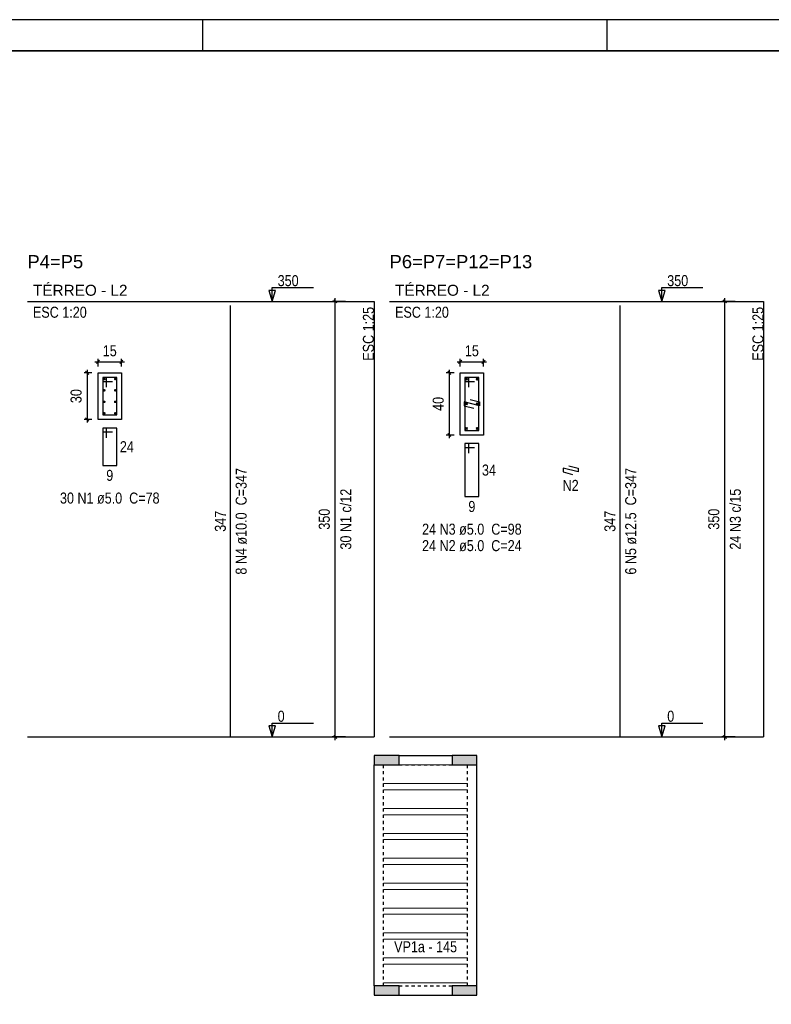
# Model space of a CAD drawing. Extents: x 1874 to 2462, y -2142 to -2023.
# Tile 63 of 74: x 2322 to 2346, y -2055 to -2023. Entities that reach past the tile are written whole.
import ezdxf

# ---------------------------------------------------------------- set-up
doc = ezdxf.new("R2010")
doc.units = 0
doc.header["$LTSCALE"] = 0.1
doc.header["$MEASUREMENT"] = 0
doc.header["$PDMODE"] = 3
doc.header["$PDSIZE"] = 0.1
doc.linetypes.add('DOT2', pattern=[3.175, 0, -3.175])
doc.layers.get('0').update_dxf_attribs({"linetype": 'CONTINUOUS', "lineweight": 25})
doc.layers.get('DEFPOINTS').update_dxf_attribs({"linetype": 'CONTINUOUS', "lineweight": 25})
for name, color, linetype, lineweight in [('Descrição da armadura', 7, 'CONTINUOUS', 5), ('DT-Barras na forma', 20, 'CONTINUOUS', 30), ('DT-Barras no corte', 20, 'CONTINUOUS', 5), ('DT-Barras rebatidas', 20, 'CONTINUOUS', 30), ('DT-Cotas', 1, 'CONTINUOUS', 9), ('DT-Forma', 130, 'CONTINUOUS', 30), ('DT-Pontilhado', 3, 'CONTINUOUS', 25), ('DT-Textos', 7, 'CONTINUOUS', 25), ('DT-Título', 7, 'CONTINUOUS', 25), ('FO-Hachuras das lajes', 1, 'CONTINUOUS', 20), ('FO-Hachuras dos pilares', 80, 'CONTINUOUS', 25), ('FO-PILARES', 160, 'CONTINUOUS', 30), ('FO-Textos das lajes', 7, 'CONTINUOUS', 25), ('FO-VIGAS', 130, 'CONTINUOUS', 30), ('Textos armaduras', 7, 'CONTINUOUS', 5)]:
    doc.layers.add(name, color=color, linetype=linetype, lineweight=lineweight)
doc.layers.add('XX-CARIMBO', color=9, linetype='CONTINUOUS')
doc.layers.add('XX-FOLHA', color=253, linetype='CONTINUOUS')
doc.styles.add('ARIAL', font='arial.ttf')
doc.styles.add('ArialNarrow', font='ARIALN.TTF')
doc.dimstyles.new('UM_20.000000', dxfattribs={"dimtxt": 0.18, "dimasz": 0.1, "dimexe": 0.1, "dimexo": 0.2, "dimgap": 0, "dimtad": 1, "dimtih": 1, "dimtoh": 1, "dimdec": 0, "dimlfac": 20, "dimzin": 0, "dimdsep": 46, "dimtxsty": 'Standard', "dimblk": 'CLOSED', "dimblk1": 'CLOSED', "dimblk2": 'CLOSED', "dimcen": 0.09, "dimdle": 0.1, "dimadec": 0, "dimazin": 2, "dimtfac": 1, "dimtdec": 4, "dimtofl": 0, "dimtmove": 0, "dimatfit": 3, "dimldrblk": 'CLOSED', "dimfxl": 1, "dimtolj": 1, "dimarcsym": 0})
doc.dimstyles.new('UM_25.000000', dxfattribs={"dimtxt": 0.18, "dimasz": 0.1, "dimexe": 0.1, "dimexo": 0.2, "dimgap": 0, "dimtad": 1, "dimtih": 1, "dimtoh": 1, "dimdec": 0, "dimlfac": 25, "dimzin": 0, "dimdsep": 46, "dimtxsty": 'Standard', "dimblk": 'CLOSED', "dimblk1": 'CLOSED', "dimblk2": 'CLOSED', "dimcen": 0.09, "dimdle": 0.1, "dimadec": 0, "dimazin": 2, "dimtfac": 1, "dimtdec": 4, "dimtofl": 0, "dimtmove": 0, "dimatfit": 3, "dimldrblk": 'CLOSED', "dimfxl": 1, "dimtolj": 1, "dimarcsym": 0})

# ---------------------------------------------------------------- blocks, each defined once
blk = doc.blocks.new('_OBLIQUE')
at = {"color": 0, "linetype": 'ByBlock', "lineweight": -2}
blk.add_line((-0.5, -0.5), (0.5, 0.5), dxfattribs=at)
blk = doc.blocks.new('*D4074')
at = {"layer": 'DEFPOINTS', "color": 0, "transparency": 16777216}
for p in [(2324.304, -2034.594), (2323.951, -2036.094), (2324.304, -2036.094)]:
    blk.add_point(p, dxfattribs=at)
at = {"layer": 'DT-Cotas', "color": 0, "lineweight": -2, "transparency": 16777216}
for p, q in [((2323.951, -2034.494), (2323.951, -2036.194)), ((2324.104, -2034.594), (2323.851, -2034.594)), ((2324.104, -2036.094), (2323.851, -2036.094))]:
    blk.add_line(p, q, dxfattribs=at)
at = {"layer": 'DT-Cotas', "color": 0, "lineweight": -2, "transparency": 16777216, "xscale": 0.1, "yscale": 0.1, "zscale": 0.1}
for p, rotation in [((2323.951, -2034.594), 90), ((2323.951, -2036.094), 270)]:
    blk.add_blockref('_OBLIQUE', p, dxfattribs=dict(at, rotation=rotation))
at = {"layer": 'DT-Cotas', "transparency": 16777216, "insert": (2323.598, -2035.344), "char_height": 0.353, "attachment_point": 5, "rotation": 90, "style": 'ArialNarrow'}
blk.add_mtext('\\A1;30', dxfattribs=at)
blk = doc.blocks.new('*D4075')
at = {"layer": 'DEFPOINTS', "color": 0, "transparency": 16777216}
for p in [(2325.054, -2034.241), (2324.304, -2034.594), (2325.054, -2034.594)]:
    blk.add_point(p, dxfattribs=at)
at = {"layer": 'DT-Cotas', "color": 0, "lineweight": -2, "transparency": 16777216}
for p, q in [((2324.304, -2034.394), (2324.304, -2034.141)), ((2325.054, -2034.394), (2325.054, -2034.141)), ((2324.204, -2034.241), (2325.154, -2034.241))]:
    blk.add_line(p, q, dxfattribs=at)
at = {"layer": 'DT-Cotas', "color": 0, "lineweight": -2, "transparency": 16777216, "xscale": 0.1, "yscale": 0.1, "zscale": 0.1, "rotation": 180}
blk.add_blockref('_OBLIQUE', (2324.304, -2034.241), dxfattribs=at)
at = {"layer": 'DT-Cotas', "color": 0, "lineweight": -2, "transparency": 16777216, "xscale": 0.1, "yscale": 0.1, "zscale": 0.1}
blk.add_blockref('_OBLIQUE', (2325.054, -2034.241), dxfattribs=at)
at = {"layer": 'DT-Cotas', "transparency": 16777216, "insert": (2324.679, -2033.888), "char_height": 0.353, "attachment_point": 5, "rotation": 0.0057, "style": 'ArialNarrow'}
blk.add_mtext('\\A1;15', dxfattribs=at)
blk = doc.blocks.new('*D4076')
at = {"layer": 'DEFPOINTS', "color": 0, "transparency": 16777216}
for p in [(2331.934, -2032.299), (2332.463, -2032.299), (2332.463, -2046.299)]:
    blk.add_point(p, dxfattribs=at)
at = {"layer": 'DT-Cotas', "color": 0, "lineweight": -2, "transparency": 16777216}
for p, q in [((2332.263, -2032.299), (2331.834, -2032.299)), ((2331.934, -2046.399), (2331.934, -2032.199)), ((2332.263, -2046.299), (2331.834, -2046.299))]:
    blk.add_line(p, q, dxfattribs=at)
at = {"layer": 'DT-Cotas', "color": 0, "lineweight": -2, "transparency": 16777216, "xscale": 0.1, "yscale": 0.1, "zscale": 0.1}
for p, rotation in [((2331.934, -2032.299), 90), ((2331.934, -2046.299), 270)]:
    blk.add_blockref('_OBLIQUE', p, dxfattribs=dict(at, rotation=rotation))
at = {"layer": 'DT-Cotas', "transparency": 16777216, "insert": (2331.581, -2039.299), "char_height": 0.353, "attachment_point": 5, "rotation": 90, "style": 'ArialNarrow'}
blk.add_mtext('\\A1;350', dxfattribs=at)
blk = doc.blocks.new('*D4077')
at = {"layer": 'DEFPOINTS', "color": 0, "transparency": 16777216}
for p in [(2335.952, -2034.594), (2335.599, -2036.594), (2335.952, -2036.594)]:
    blk.add_point(p, dxfattribs=at)
at = {"layer": 'DT-Cotas', "color": 0, "lineweight": -2, "transparency": 16777216}
for p, q in [((2335.599, -2034.494), (2335.599, -2036.694)), ((2335.752, -2034.594), (2335.499, -2034.594)), ((2335.752, -2036.594), (2335.499, -2036.594))]:
    blk.add_line(p, q, dxfattribs=at)
at = {"layer": 'DT-Cotas', "color": 0, "lineweight": -2, "transparency": 16777216, "xscale": 0.1, "yscale": 0.1, "zscale": 0.1}
for p, rotation in [((2335.599, -2034.594), 90), ((2335.599, -2036.594), 270)]:
    blk.add_blockref('_OBLIQUE', p, dxfattribs=dict(at, rotation=rotation))
at = {"layer": 'DT-Cotas', "transparency": 16777216, "insert": (2335.246, -2035.594), "char_height": 0.353, "attachment_point": 5, "rotation": 90, "style": 'ArialNarrow'}
blk.add_mtext('\\A1;40', dxfattribs=at)
blk = doc.blocks.new('*D4078')
at = {"layer": 'DEFPOINTS', "color": 0, "transparency": 16777216}
for p in [(2336.702, -2034.241), (2335.952, -2034.594), (2336.702, -2034.594)]:
    blk.add_point(p, dxfattribs=at)
at = {"layer": 'DT-Cotas', "color": 0, "lineweight": -2, "transparency": 16777216}
for p, q in [((2335.952, -2034.394), (2335.952, -2034.141)), ((2336.702, -2034.394), (2336.702, -2034.141)), ((2335.852, -2034.241), (2336.802, -2034.241))]:
    blk.add_line(p, q, dxfattribs=at)
at = {"layer": 'DT-Cotas', "color": 0, "lineweight": -2, "transparency": 16777216, "xscale": 0.1, "yscale": 0.1, "zscale": 0.1, "rotation": 180}
blk.add_blockref('_OBLIQUE', (2335.952, -2034.241), dxfattribs=at)
at = {"layer": 'DT-Cotas', "color": 0, "lineweight": -2, "transparency": 16777216, "xscale": 0.1, "yscale": 0.1, "zscale": 0.1}
blk.add_blockref('_OBLIQUE', (2336.702, -2034.241), dxfattribs=at)
at = {"layer": 'DT-Cotas', "transparency": 16777216, "insert": (2336.327, -2033.888), "char_height": 0.353, "attachment_point": 5, "rotation": 0.0057, "style": 'ArialNarrow'}
blk.add_mtext('\\A1;15', dxfattribs=at)
blk = doc.blocks.new('*D4079')
at = {"layer": 'DEFPOINTS', "color": 0, "transparency": 16777216}
for p in [(2344.463, -2032.299), (2344.993, -2032.299), (2344.993, -2046.299)]:
    blk.add_point(p, dxfattribs=at)
at = {"layer": 'DT-Cotas', "color": 0, "lineweight": -2, "transparency": 16777216}
for p, q in [((2344.793, -2032.299), (2344.363, -2032.299)), ((2344.463, -2046.399), (2344.463, -2032.199)), ((2344.793, -2046.299), (2344.363, -2046.299))]:
    blk.add_line(p, q, dxfattribs=at)
at = {"layer": 'DT-Cotas', "color": 0, "lineweight": -2, "transparency": 16777216, "xscale": 0.1, "yscale": 0.1, "zscale": 0.1}
for p, rotation in [((2344.463, -2032.299), 90), ((2344.463, -2046.299), 270)]:
    blk.add_blockref('_OBLIQUE', p, dxfattribs=dict(at, rotation=rotation))
at = {"layer": 'DT-Cotas', "transparency": 16777216, "insert": (2344.11, -2039.299), "char_height": 0.353, "attachment_point": 5, "rotation": 90, "style": 'ArialNarrow'}
blk.add_mtext('\\A1;350', dxfattribs=at)
blk = doc.blocks.new('*D4080')
at = {"layer": 'DEFPOINTS', "color": 0, "transparency": 16777216}
for p in [(2344.463, -2032.299), (2344.993, -2032.299), (2344.993, -2046.299)]:
    blk.add_point(p, dxfattribs=at)
at = {"layer": 'DT-Cotas', "color": 0, "lineweight": -2, "transparency": 16777216}
for p, q in [((2344.793, -2032.299), (2344.363, -2032.299)), ((2344.463, -2046.399), (2344.463, -2032.199)), ((2344.793, -2046.299), (2344.363, -2046.299))]:
    blk.add_line(p, q, dxfattribs=at)
at = {"layer": 'DT-Cotas', "color": 0, "lineweight": -2, "transparency": 16777216, "xscale": 0.1, "yscale": 0.1, "zscale": 0.1}
for p, rotation in [((2344.463, -2032.299), 90), ((2344.463, -2046.299), 270)]:
    blk.add_blockref('_OBLIQUE', p, dxfattribs=dict(at, rotation=rotation))
blk = doc.blocks.new('Aprovacao A-1_SC')
at = {"layer": 'XX-CARIMBO', "ltscale": 0.5}
blk.add_line((840, 594), (0, 594), dxfattribs=at)
at = {"layer": 'XX-FOLHA', "ltscale": 0.5}
for p, q in [((340, 594), (340, 584)), ((470, 594), (470, 584)), ((470, 594), (470, 584))]:
    blk.add_line(p, q, dxfattribs=at)
at = {"layer": 'XX-FOLHA', "ltscale": 0.5, "const_width": 0.5}
blk.add_lwpolyline([(25, 584), (25, 10), (830, 10), (830, 584), (25, 584)], dxfattribs=at)

msp = doc.modelspace()

# ---------------------------------------------------------------- hatches: boundary and pattern name
at = {"layer": 'FO-Hachuras dos pilares', "linetype": 'Continuous'}
for points in [[(2333.1882, -2046.899), (2333.1882, -2047.049), (2333.1882, -2047.199), (2333.5882, -2047.199), (2333.9882, -2047.199), (2333.9882, -2047.049), (2333.9882, -2046.899), (2333.5882, -2046.899)], [(2335.6882, -2046.899), (2335.6882, -2047.049), (2335.6882, -2047.199), (2336.0882, -2047.199), (2336.4882, -2047.199), (2336.4882, -2047.049), (2336.4882, -2046.899), (2336.0882, -2046.899)], [(2333.1882, -2054.299), (2333.1882, -2054.449), (2333.1882, -2054.599), (2333.5882, -2054.599), (2333.9882, -2054.599), (2333.9882, -2054.449), (2333.9882, -2054.299), (2333.5882, -2054.299)], [(2335.6882, -2054.299), (2335.6882, -2054.449), (2335.6882, -2054.599), (2336.0882, -2054.599), (2336.4882, -2054.599), (2336.4882, -2054.449), (2336.4882, -2054.299), (2336.0882, -2054.299)]]:
    msp.add_hatch(color=256, dxfattribs=at).paths.add_polyline_path(points)

# ---------------------------------------------------------------- linework, layer by layer
at = {"layer": 'DT-Barras na forma'}
for points in [[(2324.5794, -2035.056), (2324.5794, -2034.7435), (2324.4544, -2034.7435), (2324.4544, -2035.9435), (2324.9044, -2035.9435), (2324.9044, -2034.7435), (2324.4544, -2034.7435), (2324.4544, -2034.8685), (2324.7669, -2034.8685)], [(2336.2266, -2035.056), (2336.2266, -2034.7435), (2336.1016, -2034.7435), (2336.1016, -2036.4435), (2336.5516, -2036.4435), (2336.5516, -2034.7435), (2336.1016, -2034.7435), (2336.1016, -2034.8685), (2336.4141, -2034.8685)], [(2336.2676, -2035.4534), (2336.5703, -2035.531), (2336.5703, -2035.656), (2336.0828, -2035.531), (2336.0828, -2035.656), (2336.3855, -2035.7336)]]:
    msp.add_lwpolyline(points, dxfattribs=at)
at = {"layer": 'DT-Barras no corte'}
for p, q in [((2324.4794, -2034.8185), (2324.5294, -2034.7685)), ((2324.4794, -2034.7685), (2324.5294, -2034.8185)), ((2324.8294, -2034.8185), (2324.8794, -2034.7685)), ((2324.8294, -2034.7685), (2324.8794, -2034.8185)), ((2336.1266, -2034.831), (2336.1891, -2034.7685)), ((2336.1266, -2034.7685), (2336.1891, -2034.831)), ((2336.4641, -2034.831), (2336.5266, -2034.7685)), ((2336.4641, -2034.7685), (2336.5266, -2034.831)), ((2324.4794, -2035.1852), (2324.5294, -2035.1352)), ((2324.4794, -2035.1352), (2324.5294, -2035.1852)), ((2324.8294, -2035.1852), (2324.8794, -2035.1352)), ((2324.8294, -2035.1352), (2324.8794, -2035.1852)), ((2324.4794, -2035.5519), (2324.5294, -2035.5019)), ((2324.4794, -2035.5019), (2324.5294, -2035.5519)), ((2324.8294, -2035.5519), (2324.8794, -2035.5019)), ((2324.8294, -2035.5019), (2324.8794, -2035.5519)), ((2336.1266, -2035.6248), (2336.1891, -2035.5623)), ((2336.1266, -2035.5623), (2336.1891, -2035.6248)), ((2336.4641, -2035.6248), (2336.5266, -2035.5623)), ((2336.4641, -2035.5623), (2336.5266, -2035.6248)), ((2324.4794, -2035.9185), (2324.5294, -2035.8685)), ((2324.4794, -2035.8685), (2324.5294, -2035.9185)), ((2324.8294, -2035.9185), (2324.8794, -2035.8685)), ((2324.8294, -2035.8685), (2324.8794, -2035.9185)), ((2336.1266, -2036.4185), (2336.1891, -2036.356)), ((2336.1266, -2036.356), (2336.1891, -2036.4185)), ((2336.4641, -2036.4185), (2336.5266, -2036.356)), ((2336.4641, -2036.356), (2336.5266, -2036.4185))]:
    msp.add_line(p, q, dxfattribs=at)
for centre, radius in [((2324.5044, -2034.7935), 0.025), ((2324.8544, -2034.7935), 0.025), ((2336.1578, -2034.7998), 0.0312), ((2336.4953, -2034.7998), 0.0312), ((2324.5044, -2035.1602), 0.025), ((2324.8544, -2035.1602), 0.025), ((2324.5044, -2035.5269), 0.025), ((2324.8544, -2035.5269), 0.025), ((2336.1578, -2035.5935), 0.0312), ((2336.4953, -2035.5935), 0.0312), ((2324.5044, -2035.8935), 0.025), ((2324.8544, -2035.8935), 0.025), ((2336.1578, -2036.3873), 0.0312), ((2336.4953, -2036.3873), 0.0312)]:
    msp.add_circle(centre, radius, dxfattribs=at)
at = {"layer": 'DT-Barras rebatidas'}
for p, q in [((2328.5624, -2046.299), (2328.5624, -2032.435)), ((2341.0921, -2046.299), (2341.0921, -2032.435)), ((2324.5794, -2036.37), (2324.4544, -2036.37)), ((2324.4544, -2036.37), (2324.4544, -2037.57)), ((2324.9044, -2036.37), (2324.4544, -2036.37)), ((2324.4544, -2036.37), (2324.4544, -2036.495)), ((2324.5794, -2036.6825), (2324.5794, -2036.37)), ((2324.9044, -2037.57), (2324.9044, -2036.37)), ((2324.4544, -2036.495), (2324.7669, -2036.495)), ((2336.2266, -2036.87), (2336.1016, -2036.87)), ((2336.1016, -2036.87), (2336.1016, -2038.57)), ((2336.5516, -2036.87), (2336.1016, -2036.87)), ((2336.1016, -2036.87), (2336.1016, -2036.995)), ((2336.1016, -2036.995), (2336.4141, -2036.995)), ((2336.2266, -2037.1825), (2336.2266, -2036.87)), ((2336.5516, -2038.57), (2336.5516, -2036.87)), ((2324.4544, -2037.57), (2324.9044, -2037.57)), ((2339.7473, -2037.7825), (2339.2598, -2037.6575)), ((2339.2598, -2037.6575), (2339.2598, -2037.7825)), ((2339.4446, -2037.5799), (2339.7473, -2037.6575)), ((2339.7473, -2037.6575), (2339.7473, -2037.7825)), ((2339.2598, -2037.7825), (2339.5625, -2037.8601)), ((2336.1016, -2038.57), (2336.5516, -2038.57))]:
    msp.add_line(p, q, dxfattribs=at)
at = {"layer": 'DT-Forma'}
for points in [[(2324.3044, -2036.0935), (2324.3044, -2034.5935), (2325.0544, -2034.5935), (2325.0544, -2036.0935), (2324.3044, -2036.0935)], [(2335.9516, -2036.5935), (2335.9516, -2034.5935), (2336.7016, -2034.5935), (2336.7016, -2036.5935), (2335.9516, -2036.5935)]]:
    msp.add_lwpolyline(points, close=True, dxfattribs=at)
at = {"layer": 'DT-Pontilhado', "ltscale": 0.05}
for p, q in [((2322.0319, -2032.299), (2333.1791, -2032.299)), ((2333.1791, -2032.299), (2333.1791, -2046.299)), ((2333.6791, -2032.299), (2345.7087, -2032.299)), ((2345.7087, -2032.299), (2345.7087, -2046.299)), ((2322.0319, -2046.299), (2333.1791, -2046.299)), ((2333.6791, -2046.299), (2345.7087, -2046.299))]:
    msp.add_line(p, q, dxfattribs=at)
at = {"layer": 'DT-Textos'}
for points in [[(2329.9038, -2032.299), (2330.0097, -2031.946), (2329.7979, -2031.946), (2329.9038, -2032.299), (2329.9038, -2031.8578), (2331.2276, -2031.8578)], [(2342.4335, -2032.299), (2342.5394, -2031.946), (2342.3276, -2031.946), (2342.4335, -2032.299), (2342.4335, -2031.8578), (2343.7572, -2031.8578)], [(2329.9038, -2046.299), (2330.0097, -2045.946), (2329.7979, -2045.946), (2329.9038, -2046.299), (2329.9038, -2045.8578), (2331.2276, -2045.8578)], [(2342.4335, -2046.299), (2342.5394, -2045.946), (2342.3276, -2045.946), (2342.4335, -2046.299), (2342.4335, -2045.8578), (2343.7572, -2045.8578)]]:
    msp.add_lwpolyline(points, dxfattribs=at)
at = {"layer": 'FO-Hachuras das lajes'}
for p, q in [((2333.4882, -2047.199), (2336.1882, -2047.199)), ((2333.4882, -2047.799), (2336.1882, -2047.799)), ((2333.4882, -2047.999), (2336.1882, -2047.999)), ((2333.4882, -2048.599), (2336.1882, -2048.599)), ((2333.4882, -2048.799), (2336.1882, -2048.799)), ((2333.4882, -2049.399), (2336.1882, -2049.399)), ((2333.4882, -2049.599), (2336.1882, -2049.599)), ((2333.4882, -2050.199), (2336.1882, -2050.199)), ((2333.4882, -2050.399), (2336.1882, -2050.399)), ((2333.4882, -2050.999), (2336.1882, -2050.999)), ((2333.4882, -2051.199), (2336.1882, -2051.199)), ((2333.4882, -2051.799), (2336.1882, -2051.799)), ((2333.4882, -2051.999), (2336.1882, -2051.999)), ((2333.4882, -2052.599), (2336.1882, -2052.599)), ((2333.4882, -2052.799), (2336.1882, -2052.799)), ((2333.4882, -2053.399), (2336.1882, -2053.399)), ((2333.4882, -2053.599), (2336.1882, -2053.599)), ((2333.4882, -2054.199), (2336.1882, -2054.199))]:
    msp.add_line(p, q, dxfattribs=at)
at = {"layer": 'FO-PILARES'}
for points in [[(2333.1882, -2046.899), (2333.1882, -2047.049), (2333.1882, -2047.199), (2333.5882, -2047.199), (2333.9882, -2047.199), (2333.9882, -2047.049), (2333.9882, -2046.899), (2333.5882, -2046.899), (2333.1882, -2046.899)], [(2335.6882, -2046.899), (2335.6882, -2047.049), (2335.6882, -2047.199), (2336.0882, -2047.199), (2336.4882, -2047.199), (2336.4882, -2047.049), (2336.4882, -2046.899), (2336.0882, -2046.899), (2335.6882, -2046.899)], [(2333.1882, -2054.299), (2333.1882, -2054.449), (2333.1882, -2054.599), (2333.5882, -2054.599), (2333.9882, -2054.599), (2333.9882, -2054.449), (2333.9882, -2054.299), (2333.5882, -2054.299), (2333.1882, -2054.299)], [(2335.6882, -2054.299), (2335.6882, -2054.449), (2335.6882, -2054.599), (2336.0882, -2054.599), (2336.4882, -2054.599), (2336.4882, -2054.449), (2336.4882, -2054.299), (2336.0882, -2054.299), (2335.6882, -2054.299)]]:
    msp.add_lwpolyline(points, close=True, dxfattribs=at)
at = {"layer": 'FO-VIGAS'}
for p, q in [((2333.9882, -2046.899), (2335.6882, -2046.899)), ((2333.1882, -2054.299), (2333.1882, -2047.199)), ((2336.4882, -2054.299), (2336.4882, -2047.199)), ((2333.9882, -2054.599), (2335.6882, -2054.599))]:
    msp.add_line(p, q, dxfattribs=at)
at = {"layer": 'FO-VIGAS', "linetype": 'DOT2', "ltscale": 0.05}
for p, q in [((2333.4882, -2054.299), (2333.4882, -2047.199)), ((2333.9882, -2047.199), (2335.6882, -2047.199)), ((2336.1882, -2054.299), (2336.1882, -2047.199)), ((2333.9882, -2054.299), (2335.6882, -2054.299))]:
    msp.add_line(p, q, dxfattribs=at)

# ---------------------------------------------------------------- block references
at = {"xscale": 0.1, "yscale": 0.1, "zscale": 0.1}
msp.add_blockref('Aprovacao A-1_SC', (2293.665, -2082.645), dxfattribs=at)

# ---------------------------------------------------------------- texts
at = {"layer": 'Descrição da armadura', "char_height": 0.353, "attachment_point": 8, "rotation": 90.00021, "line_spacing_factor": 0.9, "style": 'ArialNarrow'}
for s, insert, width in [('8 N4 ø10.0  C=347', (2329.0914, -2039.3674), 7.2012), ('6 N5 ø12.5  C=347', (2341.6216, -2039.3674), 7.2012), ('30 N1 c/12', (2332.4531, -2039.299), 4.276), ('24 N3 c/15', (2344.9827, -2039.299), 4.276)]:
    msp.add_mtext(s, dxfattribs=dict(at, insert=insert, width=width))
at = {"layer": 'Descrição da armadura', "char_height": 0.353, "attachment_point": 8, "line_spacing_factor": 0.9, "style": 'ArialNarrow'}
for s, insert, width in [('N2', (2339.5041, -2038.3899), 0.8472), ('30 N1 ø5.0  C=78', (2324.6799, -2038.8059), 6.7776), ('24 N3 ø5.0  C=98', (2336.3271, -2039.8059), 6.7776), ('24 N2 ø5.0  C=24', (2336.3271, -2040.3349), 6.8176)]:
    msp.add_mtext(s, dxfattribs=dict(at, insert=insert, width=width))
at = {"layer": 'DT-Textos', "char_height": 0.353, "attachment_point": 7, "line_spacing_factor": 0.798}
for s, insert, width, style in [('350', (2330.0799, -2031.8139), 1.2708, 'ArialNarrow'), ('350', (2342.6101, -2031.8139), 1.2708, 'ArialNarrow'), ('TÉRREO - L2', (2322.2089, -2032.1229), 4.6596, 'ARIAL'), ('TÉRREO - L2', (2333.8561, -2032.1229), 4.6596, 'ARIAL'), ('ESC 1:20', (2322.2089, -2032.8289), 3.3888, 'ArialNarrow'), ('ESC 1:20', (2333.8561, -2032.8289), 3.3888, 'ArialNarrow'), ('0', (2330.0799, -2045.8139), 0.4236, 'ArialNarrow'), ('0', (2342.6101, -2045.8139), 0.4236, 'ArialNarrow')]:
    msp.add_mtext(s, dxfattribs=dict(at, insert=insert, width=width, style=style))
at = {"layer": 'DT-Textos', "char_height": 0.353, "width": 3.3888, "attachment_point": 9, "rotation": 90.00021, "line_spacing_factor": 0.798, "style": 'ArialNarrow'}
for insert in [(2333.1794, -2032.4754), (2345.7086, -2032.4754)]:
    msp.add_mtext('ESC 1:25', dxfattribs=dict(at, insert=insert))
at = {"layer": 'DT-Título', "char_height": 0.4236, "attachment_point": 7, "line_spacing_factor": 0.798, "style": 'ARIAL'}
for s, insert, width in [('P4=P5', (2322.0319, -2031.2396), 2.5416), ('P6=P7=P12=P13', (2333.6791, -2031.2396), 6.60816)]:
    msp.add_mtext(s, dxfattribs=dict(at, insert=insert, width=width))
at = {"layer": 'FO-Textos das lajes', "insert": (2334.8382, -2053.2225), "char_height": 0.353, "width": 4.236, "attachment_point": 8, "line_spacing_factor": 0.798, "style": 'ArialNarrow'}
msp.add_mtext('VP1a - 145', dxfattribs=at)
at = {"layer": 'Textos armaduras', "char_height": 0.353, "line_spacing_factor": 0.9, "style": 'ArialNarrow'}
for s, insert, width, attachment_point in [('24', (2325.0044, -2036.7935), 1.2472, 1), ('34', (2336.6516, -2037.5435), 1.2472, 1), ('9', (2324.6794, -2037.7139), 0.8236, 2), ('9', (2336.3266, -2038.7139), 0.8236, 2)]:
    msp.add_mtext(s, dxfattribs=dict(at, insert=insert, width=width, attachment_point=attachment_point))
at = {"layer": 'Textos armaduras', "char_height": 0.353, "width": 1.6708, "attachment_point": 8, "rotation": 90.00021, "line_spacing_factor": 0.9, "style": 'ArialNarrow'}
for insert in [(2328.4185, -2039.367), (2340.9482, -2039.367)]:
    msp.add_mtext('347', dxfattribs=dict(at, insert=insert))

# ---------------------------------------------------------------- dimensions: what is measured, and where the dimension line sits
at = {"layer": 'DT-Cotas'}
for base, p1, p2, dimstyle, override, picture, middle in [((2331.9336, -2032.299), (2332.4631, -2046.299), (2332.4631, -2032.299), 'UM_25.000000', {"dimtxt": 0.353, "dimasz": 0.1, "dimexe": 0.1, "dimexo": 0.2, "dimtad": 1, "dimtih": 0, "dimtoh": 0, "dimdec": 1, "dimlfac": 25, "dimzin": 8, "dimtxsty": 'ArialNarrow', "dimblk": 'OBLIQUE', "dimblk1": 'OBLIQUE', "dimblk2": 'OBLIQUE', "dimsah": 1, "dimdle": 0.1, "dimse1": 0, "dimse2": 0, "dimclrt": 256, "dimadec": 1, "dimazin": 3, "dimtmove": 2, "dimldrblk": 'OBLIQUE'}, '*D4076', (2331.5806, -2039.299)), ((2344.4632, -2032.299), (2344.9927, -2046.299), (2344.9927, -2032.299), 'UM_25.000000', {"dimtxt": 0.353, "dimasz": 0.1, "dimexe": 0.1, "dimexo": 0.2, "dimtad": 1, "dimtih": 0, "dimtoh": 0, "dimdec": 1, "dimlfac": 25, "dimzin": 8, "dimtxsty": 'ArialNarrow', "dimblk": 'OBLIQUE', "dimblk1": 'OBLIQUE', "dimblk2": 'OBLIQUE', "dimsah": 1, "dimdle": 0.1, "dimse1": 0, "dimse2": 0, "dimclrt": 256, "dimadec": 1, "dimazin": 3, "dimtmove": 2, "dimldrblk": 'OBLIQUE'}, '*D4079', (2344.1102, -2039.299)), ((2323.9514, -2036.0935), (2324.3044, -2034.5935), (2324.3044, -2036.0935), 'UM_20.000000', {"dimtxt": 0.353, "dimasz": 0.1, "dimexe": 0.1, "dimexo": 0.2, "dimtad": 1, "dimtih": 0, "dimtoh": 0, "dimdec": 1, "dimlfac": 20, "dimzin": 8, "dimtxsty": 'ArialNarrow', "dimblk": 'OBLIQUE', "dimblk1": 'OBLIQUE', "dimblk2": 'OBLIQUE', "dimsah": 1, "dimdle": 0.1, "dimse1": 0, "dimse2": 0, "dimclrt": 256, "dimadec": 1, "dimazin": 3, "dimtmove": 2, "dimldrblk": 'OBLIQUE'}, '*D4074', (2323.5984, -2035.3435)), ((2335.5986, -2036.5935), (2335.9516, -2034.5935), (2335.9516, -2036.5935), 'UM_20.000000', {"dimtxt": 0.353, "dimasz": 0.1, "dimexe": 0.1, "dimexo": 0.2, "dimtad": 1, "dimtih": 0, "dimtoh": 0, "dimdec": 1, "dimlfac": 20, "dimzin": 8, "dimtxsty": 'ArialNarrow', "dimblk": 'OBLIQUE', "dimblk1": 'OBLIQUE', "dimblk2": 'OBLIQUE', "dimsah": 1, "dimdle": 0.1, "dimse1": 0, "dimse2": 0, "dimclrt": 256, "dimadec": 1, "dimazin": 3, "dimtmove": 2, "dimldrblk": 'OBLIQUE'}, '*D4077', (2335.2456, -2035.5935))]:
    dim = msp.add_linear_dim(base=base, p1=p1, p2=p2, angle=90, dimstyle=dimstyle, override=override, dxfattribs=at)
    dim.commit()
    dim.dimension.update_dxf_attribs({"geometry": picture, "text_midpoint": middle, "dimtype": 160, "text_rotation": 90})
dim = msp.add_linear_dim(base=(2344.4632, -2032.299), p1=(2344.9927, -2046.299), p2=(2344.9927, -2032.299), angle=90, text=' ', dimstyle='UM_25.000000', override={"dimtxt": 0.353, "dimasz": 0.1, "dimexe": 0.1, "dimexo": 0.2, "dimtad": 1, "dimtih": 0, "dimtoh": 0, "dimdec": 1, "dimlfac": 25, "dimzin": 8, "dimtxsty": 'ArialNarrow', "dimblk": 'OBLIQUE', "dimblk1": 'OBLIQUE', "dimblk2": 'OBLIQUE', "dimsah": 1, "dimdle": 0.1, "dimse1": 0, "dimse2": 0, "dimclrt": 7, "dimadec": 1, "dimazin": 3, "dimtmove": 2, "dimldrblk": 'OBLIQUE'}, dxfattribs=at)
dim.commit()
dim.dimension.update_dxf_attribs({"geometry": '*D4080', "text_midpoint": (2344.2867, -2039.299), "dimtype": 160, "text_rotation": 90})
for base, p1, p2, picture, middle in [((2325.0544, -2034.2405), (2324.3044, -2034.5935), (2325.0544, -2034.5935), '*D4075', (2324.6794, -2033.8875)), ((2336.7016, -2034.2405), (2335.9516, -2034.5935), (2336.7016, -2034.5935), '*D4078', (2336.3266, -2033.8875))]:
    dim = msp.add_linear_dim(base=base, p1=p1, p2=p2, dimstyle='UM_20.000000', override={"dimtxt": 0.353, "dimasz": 0.1, "dimexe": 0.1, "dimexo": 0.2, "dimtad": 1, "dimtih": 0, "dimtoh": 0, "dimdec": 1, "dimlfac": 20, "dimzin": 8, "dimtxsty": 'ArialNarrow', "dimblk": 'OBLIQUE', "dimblk1": 'OBLIQUE', "dimblk2": 'OBLIQUE', "dimsah": 1, "dimdle": 0.1, "dimse1": 0, "dimse2": 0, "dimclrt": 256, "dimadec": 1, "dimazin": 3, "dimtmove": 2, "dimldrblk": 'OBLIQUE'}, dxfattribs=at)
    dim.commit()
    dim.dimension.update_dxf_attribs({"geometry": picture, "text_midpoint": middle, "dimtype": 160, "text_rotation": 0.00573})

doc.saveas('drawing.dxf')
